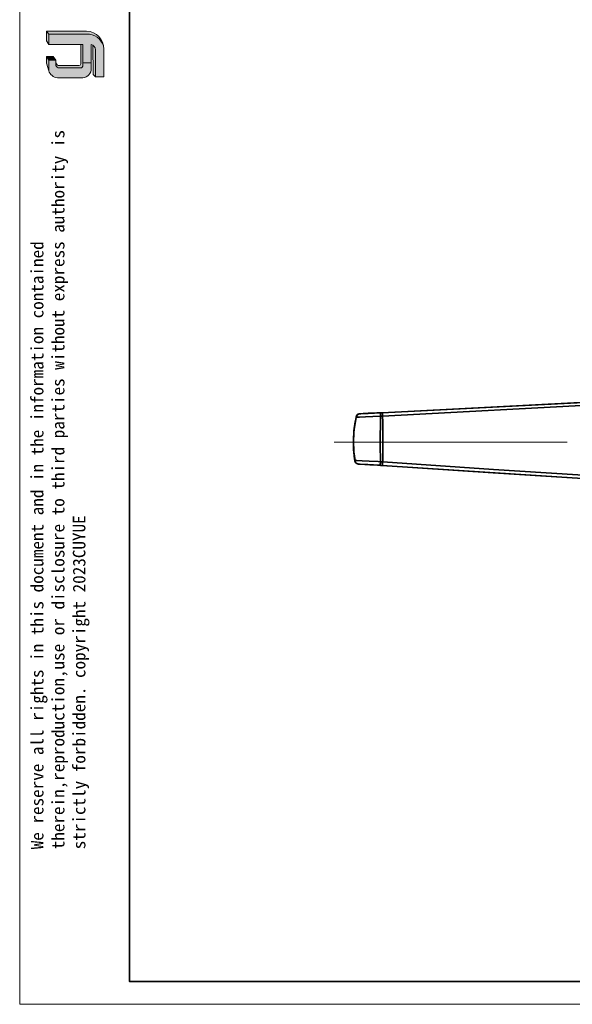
# Model space of a CAD drawing. Header units: millimetres. Extents: x 242 to 1877, y 992 to 1461.
# Tile 1 of 25: x 242 to 365, y 1023 to 1242. Entities that reach past the tile are written whole.
import ezdxf

# ---------------------------------------------------------------- set-up
doc = ezdxf.new("R2010")
doc.units = ezdxf.units.MM
for name, color, linetype, lineweight in [('0007', 7, 'Continuous', 5), ('实线层', 7, 'Continuous', 25), ('尺寸线层', 3, 'Continuous', 18), ('粗实线层', 7, 'Continuous', 35), ('细实线层', 3, 'Continuous', 18)]:
    doc.layers.add(name, color=color, linetype=linetype, lineweight=lineweight)
doc.layers.add('PDF2_几何图形', color=7, linetype='Continuous')
doc.styles.get("Standard").update_dxf_attribs({"font": 'arial.ttf'})

msp = doc.modelspace()

# ---------------------------------------------------------------- hatches: boundary and pattern name
at = {"layer": '实线层'}
h = msp.add_hatch(color=251, dxfattribs=at)
edge = h.paths.add_edge_path(flags=0)
edge.add_line((247.8703831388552, 1239.275866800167), (248.3491026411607, 1238.599107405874))
edge.add_line((248.3491026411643, 1238.599107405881), (256.7883099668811, 1238.599107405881))
edge.add_arc((256.9372850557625, 1234.779575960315), 3.822435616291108, 18.258457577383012, 92.23360366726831, ccw=False)
edge.add_arc((256.6852001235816, 1235.343823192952), 3.933395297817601, 9.265836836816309, 88.49787900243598)
edge.add_line((256.788309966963, 1239.275866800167), (247.8703831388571, 1239.275866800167))
h = msp.add_hatch(color=254, dxfattribs=at)
h.paths.add_polyline_path([(247.8703831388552, 1232.189515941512), (248.3491026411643, 1230.470383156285), (248.3491026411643, 1232.834087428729), (247.8703831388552, 1233.6470211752)], flags=0)
h.paths.add_polyline_path([(248.3491026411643, 1236.296343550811), (248.3491026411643, 1238.599107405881), (247.8703831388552, 1239.275866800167), (247.8703831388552, 1237.145188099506)], flags=0)
h = msp.add_hatch(color=251, dxfattribs=at)
edge = h.paths.add_edge_path(flags=0)
edge.add_line((255.0924836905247, 1231.628829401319), (250.6903780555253, 1231.628829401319))
edge.add_arc((250.688807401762, 1232.381065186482), 0.7522374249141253, 193.8962338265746, 270.1196323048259, ccw=False)
edge.add_line((249.9585862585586, 1232.200404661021), (249.9585862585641, 1231.657922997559))
edge.add_arc((250.6888074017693, 1231.838583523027), 0.7522374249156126, 193.8962338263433, 270.1196323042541)
edge.add_line((250.6903780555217, 1231.086347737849), (255.4197642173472, 1231.086347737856))
edge.add_arc((255.4419772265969, 1231.629892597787), 0.5439985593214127, 267.659799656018, 364.9883187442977)
edge.add_line((255.9839153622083, 1231.677194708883), (255.9839153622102, 1236.296343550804))
edge.add_line((255.9839153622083, 1236.296343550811), (255.5259724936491, 1236.296343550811))
edge.add_line((255.5259724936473, 1236.296343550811), (255.5259724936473, 1231.976013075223))
edge.add_arc((255.1059408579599, 1232.056242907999), 0.427625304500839, 268.1966309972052, 349.18624476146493, ccw=False)
h = msp.add_hatch(color=251, dxfattribs=at)
edge = h.paths.add_edge_path(flags=0)
edge.add_line((258.2392019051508, 1229.624904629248), (258.7720730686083, 1229.14071168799))
edge.add_line((258.7720730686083, 1229.140711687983), (258.7720730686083, 1235.14780547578))
edge.add_arc((257.3445688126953, 1234.927722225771), 1.444370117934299, 8.764480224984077, 53.88699480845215)
edge.add_line((258.1958513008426, 1236.09456547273), (258.2392019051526, 1229.624904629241))
msp.add_hatch(color=251, dxfattribs=at).paths.add_polyline_path([(249.9585862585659, 1232.834087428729), (249.3408975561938, 1233.6470211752), (247.8703831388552, 1233.6470211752), (248.3491026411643, 1232.834087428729)], flags=0)
h = msp.add_hatch(color=30, dxfattribs=at)
edge = h.paths.add_edge_path(flags=0)
edge.add_arc((250.6888074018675, 1231.838583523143), 0.7522374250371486, 193.8962338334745, 270.11963231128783, ccw=False)
edge.add_line((249.9585862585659, 1231.657922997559), (249.9585862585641, 1232.834087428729))
edge.add_line((249.9585862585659, 1232.834087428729), (248.3491026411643, 1232.834087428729))
edge.add_line((248.3491026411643, 1232.834087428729), (248.3491026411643, 1230.470383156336))
edge.add_arc((250.5689711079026, 1231.211014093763), 2.340160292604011, 198.4506221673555, 263.4013944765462)
edge.add_line((250.3000563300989, 1228.886356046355), (255.9839153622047, 1228.886356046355))
edge.add_arc((255.797369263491, 1230.888763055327), 2.011077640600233, 275.3223660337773, 362.7233690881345)
edge.add_line((257.8061755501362, 1230.984317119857), (257.8061755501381, 1232.244475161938))
edge.add_line((257.8061755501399, 1232.244475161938), (255.983915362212, 1232.244475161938))
edge.add_line((255.9839153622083, 1232.244475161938), (255.9839153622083, 1231.677194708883))
edge.add_arc((255.4419772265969, 1231.629892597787), 0.5439985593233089, -92.34020034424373, 4.988318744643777, ccw=False)
edge.add_line((255.4197642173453, 1231.086347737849), (250.6903780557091, 1231.086347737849))
at = {"layer": '尺寸线层'}
h = msp.add_hatch(color=179, dxfattribs=at)
edge = h.paths.add_edge_path(flags=0)
edge.add_line((256.7883099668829, 1238.599107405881), (248.3491026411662, 1238.599107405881))
edge.add_line((248.3491026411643, 1238.599107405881), (248.3491026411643, 1236.296343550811))
edge.add_line((248.3491026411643, 1236.296343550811), (255.9839153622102, 1236.296343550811))
edge.add_line((255.9839153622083, 1236.296343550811), (255.9839153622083, 1232.244475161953))
edge.add_line((255.9839153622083, 1232.244475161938), (257.8061755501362, 1232.244475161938))
edge.add_line((257.8061755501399, 1232.244475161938), (257.8061755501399, 1236.296343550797))
edge.add_arc((257.3445686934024, 1234.927722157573), 1.444370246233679, 8.764482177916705, 71.36184450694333, ccw=False)
edge.add_line((258.7720730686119, 1235.147805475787), (258.7720730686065, 1229.14071168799))
edge.add_line((258.7720730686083, 1229.140711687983), (260.618029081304, 1229.140711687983))
edge.add_line((260.6180290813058, 1229.140711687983), (260.6180290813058, 1235.277077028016))
edge.add_arc((256.6852008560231, 1235.343823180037), 3.933394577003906, 359.0276957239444, 369.2658387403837)
edge.add_arc((256.9372850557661, 1234.779575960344), 3.822435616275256, 18.25845757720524, 92.23360366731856)

# ---------------------------------------------------------------- linework, layer by layer
at = {"layer": '0007'}
for p, q in [((247.8703831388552, 1239.275866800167), (256.7883099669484, 1239.275866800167)), ((247.8703831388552, 1237.145188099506), (247.8703831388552, 1239.275866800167)), ((248.3491026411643, 1238.599107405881), (247.8703831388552, 1239.275866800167)), ((248.3491026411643, 1238.599107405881), (256.7883099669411, 1238.599107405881)), ((248.3491026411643, 1236.296343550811), (248.3491026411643, 1238.599107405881)), ((248.3491026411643, 1236.296343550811), (247.8703831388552, 1237.145188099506)), ((255.9839153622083, 1236.296343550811), (248.3491026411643, 1236.296343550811)), ((255.5259724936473, 1231.976013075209), (255.5259724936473, 1236.296343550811)), ((255.9839153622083, 1231.677194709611), (255.9839153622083, 1236.296343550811)), ((257.8061755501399, 1230.98431711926), (257.8061755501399, 1236.296343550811)), ((258.2392019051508, 1229.624904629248), (258.1958513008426, 1236.09456547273)), ((258.7720730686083, 1229.140711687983), (258.7720730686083, 1235.147805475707)), ((260.6180290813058, 1229.140711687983), (260.6180290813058, 1235.277077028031)), ((247.8703831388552, 1232.189515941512), (247.8703831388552, 1233.6470211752)), ((249.3408975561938, 1233.6470211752), (247.8703831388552, 1233.6470211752)), ((248.3491026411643, 1232.834087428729), (247.8703831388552, 1233.6470211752)), ((249.9585862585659, 1232.834087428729), (249.3408975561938, 1233.6470211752)), ((248.3491026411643, 1230.470383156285), (247.8703831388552, 1232.189515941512)), ((248.3491026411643, 1230.470383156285), (248.3491026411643, 1232.834087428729)), ((249.9585862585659, 1232.834087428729), (248.3491026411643, 1232.834087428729)), ((249.9585862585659, 1231.657922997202), (249.9585862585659, 1232.834087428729)), ((255.0924836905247, 1231.628829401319), (250.6903780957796, 1231.628829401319)), ((255.4197642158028, 1231.086347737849), (250.6903780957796, 1231.086347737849)), ((255.9839153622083, 1232.244475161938), (257.8061755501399, 1232.244475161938)), ((255.98391536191, 1228.886356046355), (250.3000563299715, 1228.886356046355)), ((258.7720730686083, 1229.140711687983), (258.2392019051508, 1229.624904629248)), ((260.6180290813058, 1229.140711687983), (258.7720730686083, 1229.140711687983))]:
    msp.add_line(p, q, dxfattribs=at)
for centre, radius, start, end in [((256.6852000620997, 1235.343823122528), 3.933395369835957, 359.02769675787, 88.49787813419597), ((256.9372854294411, 1234.779576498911), 3.822435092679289, 18.24249939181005, 92.23360957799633), ((257.3445686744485, 1234.927722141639), 1.444370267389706, 8.764482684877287, 71.36184399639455), ((250.6888073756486, 1232.381065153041), 0.7522373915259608, 193.8962318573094, 270.1196373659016), ((250.6888073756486, 1231.838583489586), 0.7522373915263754, 193.8962318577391, 270.1196373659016), ((255.1059408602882, 1232.056242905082), 0.4276253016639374, 268.196630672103, 349.1862450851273), ((255.4419771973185, 1231.629892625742), 0.5439985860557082, 267.6598026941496, 4.988315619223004), ((255.7973693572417, 1230.888762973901), 2.011077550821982, 275.3223635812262, 2.72337151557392), ((250.5689714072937, 1231.211014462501), 2.340160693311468, 198.4506284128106, 263.4013882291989)]:
    msp.add_arc(centre, radius, start, end, dxfattribs=at)
at = {"layer": 'PDF2_几何图形', "color": 7, "lineweight": 35}
for points in [[(421.6602311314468, 1159.509339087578), (421.812902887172, 1159.509339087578), (423.1106128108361, 1159.585674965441), (424.4083227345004, 1159.585674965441), (425.7060326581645, 1159.662010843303), (426.927406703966, 1159.738346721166), (426.6983990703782, 1159.738346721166), (322.576261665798, 1154.394835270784), (372.3472540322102, 1156.990255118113), (421.6602311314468, 1159.509339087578), (421.6602311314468, 1159.433003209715), (421.6602311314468, 1159.356667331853), (421.7365670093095, 1159.127659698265), (421.7365670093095, 1158.898652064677, 0.04355358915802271), (421.7365670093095, 1136.91391924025), (421.6602311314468, 1136.608575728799), (421.6602311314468, 1136.455903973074), (421.6602311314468, 1136.379568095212), (421.6602311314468, 1136.303232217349), (396.7747349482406, 1137.906285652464), (371.8892387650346, 1139.509339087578), (347.2327502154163, 1141.03605664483), (322.576261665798, 1142.639110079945)], [(322.1182463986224, 1142.715445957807), (322.2709181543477, 1142.639110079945), (322.576261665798, 1142.639110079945), (322.576261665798, 1142.715445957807), (322.6525975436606, 1142.868117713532), (322.6525975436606, 1143.173461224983), (322.7289334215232, 1143.478804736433, 0.007462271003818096), (322.6525975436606, 1153.631476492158), (322.6525975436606, 1153.936820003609), (322.6525975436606, 1154.242163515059), (322.576261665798, 1154.394835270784), (322.2709181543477, 1154.394835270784), (322.1182463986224, 1154.394835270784), (322.1945822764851, 1154.318499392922), (322.1945822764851, 1154.165827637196), (322.1945822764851, 1153.936820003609), (322.1945822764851, 1153.631476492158), (320.515192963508, 1153.555140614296), (318.8358036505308, 1153.478804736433), (317.5380937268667, 1153.402468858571), (316.7747349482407, 1153.402468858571), (316.545727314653, 1152.028423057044), (316.3167196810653, 1150.654377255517), (316.2403838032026, 1149.967354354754), (316.2403838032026, 1149.28033145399), (316.16404792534, 1148.516972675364), (316.16404792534, 1147.829949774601), (316.16404792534, 1147.2192627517), (316.2403838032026, 1146.684911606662), (316.2403838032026, 1145.692545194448), (316.3930555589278, 1144.776514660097), (316.545727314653, 1143.784148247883), (316.4693914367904, 1143.784148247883), (316.4693914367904, 1143.707812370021), (316.4693914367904, 1143.631476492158), (316.6220631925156, 1143.326132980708), (316.8510708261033, 1143.09712534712), (317.1564143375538, 1143.020789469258)]]:
    msp.add_lwpolyline(points, format="xyb", dxfattribs=at)
for points in [[(372.4235899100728, 1156.303232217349), (322.6525975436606, 1153.631476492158), (322.3472540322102, 1153.631476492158), (322.1945822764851, 1153.631476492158), (322.1945822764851, 1152.410102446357), (322.1945822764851, 1151.112392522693), (322.1182463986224, 1149.891018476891), (322.1182463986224, 1148.593308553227), (322.1182463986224, 1147.295598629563), (322.1182463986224, 1146.074224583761), (322.1945822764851, 1144.776514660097), (322.1945822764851, 1143.478804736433), (322.1945822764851, 1143.173461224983), (322.1182463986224, 1142.944453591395), (322.1182463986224, 1142.715445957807), (321.6602311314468, 1142.715445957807), (320.0571776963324, 1142.79178183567), (318.6831318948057, 1142.868117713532), (317.6907654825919, 1142.944453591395), (317.3090860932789, 1142.944453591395), (317.4617578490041, 1142.944453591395), (319.1411471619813, 1142.868117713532), (319.3701547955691, 1142.868117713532), (319.8281700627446, 1142.79178183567), (320.5915288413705, 1142.79178183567), (321.5075593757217, 1142.715445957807), (322.4999257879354, 1142.639110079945), (426.6983990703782, 1135.921552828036)], [(317.5380937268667, 1154.165827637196), (317.2327502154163, 1154.089491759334), (317.0037425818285, 1153.860484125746), (316.8510708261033, 1153.631476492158), (316.7747349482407, 1153.555140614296), (316.7747349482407, 1153.478804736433), (316.7747349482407, 1153.402468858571), (316.7747349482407, 1153.478804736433), (316.8510708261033, 1153.555140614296), (316.8510708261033, 1153.631476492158), (316.8510708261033, 1153.707812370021), (316.927406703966, 1153.860484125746), (317.0800784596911, 1153.936820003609), (317.1564143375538, 1154.089491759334), (317.3090860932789, 1154.089491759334), (317.4617578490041, 1154.165827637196), (317.6144296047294, 1154.165827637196), (317.6907654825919, 1154.165827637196), (318.3014525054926, 1154.242163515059), (319.3701547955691, 1154.242163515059), (320.7442005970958, 1154.318499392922), (322.1182463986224, 1154.394835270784)], [(322.576261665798, 1154.394835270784), (322.3472540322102, 1154.394835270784), (321.8129028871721, 1154.394835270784), (321.3548876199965, 1154.394835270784), (320.8205364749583, 1154.318499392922), (320.4388570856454, 1154.318499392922), (320.0571776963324, 1154.318499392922), (319.751834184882, 1154.318499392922), (319.5228265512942, 1154.318499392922), (319.3701547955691, 1154.242163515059), (319.1411471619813, 1154.242163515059), (317.8434372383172, 1154.165827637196), (317.6144296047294, 1154.165827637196)], [(316.8510708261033, 1153.555140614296), (316.545727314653, 1152.410102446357), (316.2403838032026, 1150.349033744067), (316.16404792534, 1148.287965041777), (316.16404792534, 1146.226896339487), (316.3930555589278, 1144.165827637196), (316.545727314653, 1143.707812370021)], [(317.3090860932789, 1142.944453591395), (317.1564143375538, 1143.020789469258), (317.0037425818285, 1143.020789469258), (316.927406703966, 1143.09712534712), (316.7747349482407, 1143.173461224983), (316.6983990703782, 1143.249797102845), (316.6220631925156, 1143.402468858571), (316.545727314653, 1143.478804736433), (316.545727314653, 1143.631476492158), (316.545727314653, 1143.707812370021), (316.545727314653, 1143.784148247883), (316.927406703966, 1143.784148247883), (318.072444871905, 1143.707812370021), (319.6754983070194, 1143.631476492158), (321.6602311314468, 1143.555140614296), (322.1945822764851, 1143.478804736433), (322.4235899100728, 1143.478804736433), (322.7289334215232, 1143.478804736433), (347.3090860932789, 1141.799415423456), (371.9655746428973, 1140.196361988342)]]:
    msp.add_lwpolyline(points, dxfattribs=at)
at = {"layer": 'PDF2_几何图形', "color": 1, "lineweight": 18}
msp.add_lwpolyline([(363.721299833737, 1147.829949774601), (311.8892387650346, 1147.829949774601)], dxfattribs=at)
at = {"layer": '粗实线层'}
msp.add_lwpolyline([(266.3319503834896, 1453.816407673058), (792.1311154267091, 1453.816407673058), (792.1311154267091, 1027.916352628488), (266.3319503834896, 1027.916352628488)], close=True, dxfattribs=at)
at = {"layer": '细实线层'}
msp.add_lwpolyline([(241.8988182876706, 1460.669700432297), (798.9844081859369, 1460.669700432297), (798.9844081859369, 1022.831404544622), (241.8988182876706, 1022.831404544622)], close=True, dxfattribs=at)

# ---------------------------------------------------------------- texts
at = {"layer": '粗实线层', "color": 3, "insert": (244.3853775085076, 1057.305709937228), "char_height": 2.799701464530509, "width": 164.4825418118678, "attachment_point": 1, "rotation": 90}
msp.add_mtext('{\\fSimHei|b0|i0|c134|p49;We reserve all rights in this document and in the information contained therein,reproduction,use or disclosure to third parties without express authority is strictly forbidden. copyright 2023CUYUE}', dxfattribs=at)

doc.saveas('drawing.dxf')
